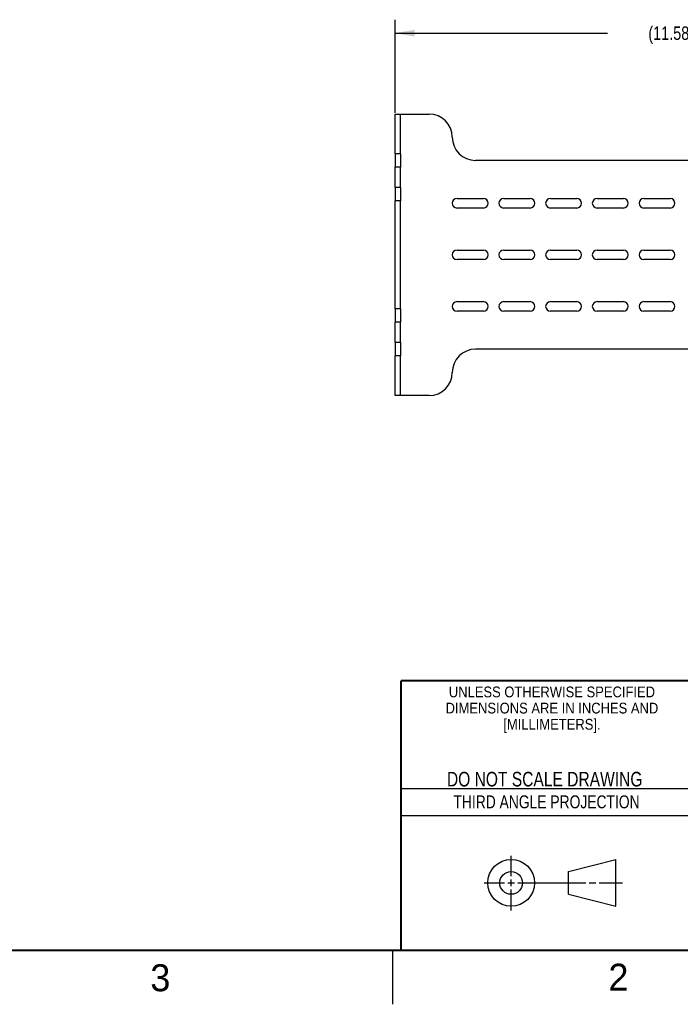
# Model space of a CAD drawing. Header units: inches. Extents: x 0 to 34, y 0 to 22.
# Tile 8 of 27: x 22 to 28.2, y 0 to 9.1. Entities that reach past the tile are written whole.
import ezdxf

# ---------------------------------------------------------------- set-up
doc = ezdxf.new("R2010")
doc.units = ezdxf.units.IN
doc.header["$LTSCALE"] = 1.87
doc.header["$MEASUREMENT"] = 0
doc.layers.get('0').update_dxf_attribs({"linetype": 'CONTINUOUS'})
doc.layers.add('02___PRT_ALL_AXES', color=7, linetype='CONTINUOUS')
doc.layers.add('DIMENSIONS', color=7, linetype='CONTINUOUS')
doc.styles.get("Standard").update_dxf_attribs({"font": 'txt', "width": 0.8})
doc.styles.add('TEXTSTYLE_2', font='txt')
doc.styles.add('TEXTSTYLE_3', font='txt', dxfattribs={"width": 0.9})
doc.dimstyles.new('DIMSTYLE_2', dxfattribs={"dimtxt": 0.125, "dimasz": 0.18, "dimexe": 0.125, "dimexo": 0.0625, "dimgap": 0.0625, "dimtad": 0, "dimtih": 1, "dimtoh": 1, "dimdec": 3, "dimlfac": 2, "dimzin": 4, "dimdsep": 46, "dimtxsty": 'STANDARD', "dimblk": '_FILLED', "dimblk1": '_FILLED', "dimblk2": '_FILLED', "dimcen": 0.09, "dimadec": 0, "dimazin": 0, "dimtp": 0.001, "dimtm": 0.001, "dimtfac": 1, "dimtdec": 3, "dimtofl": 0, "dimtmove": 0, "dimatfit": 3, "dimldrblk": '_FILLED', "dimfxl": 1, "dimtolj": 1, "dimtzin": 4, "dimarcsym": 0})
doc.dimstyles.new('DIMSTYLE_3', dxfattribs={"dimtxt": 0.125, "dimasz": 0.18, "dimexe": 0.125, "dimexo": 0.0625, "dimgap": 0.09, "dimtad": 0, "dimtih": 1, "dimtoh": 1, "dimdec": 3, "dimlfac": 2, "dimzin": 4, "dimdsep": 46, "dimtxsty": 'STANDARD', "dimblk": '_FILLED', "dimblk1": '_FILLED', "dimblk2": '_FILLED', "dimcen": 0.09, "dimadec": 0, "dimazin": 0, "dimtp": 0.001, "dimtm": 0.001, "dimtfac": 1, "dimtdec": 3, "dimtofl": 0, "dimtmove": 0, "dimatfit": 2, "dimldrblk": '_FILLED', "dimfxl": 1, "dimtolj": 1, "dimtzin": 4, "dimarcsym": 0})
doc.dimstyles.new('DIMSTYLE_4', dxfattribs={"dimtxt": 0.125, "dimasz": 0.18, "dimexe": 0.125, "dimexo": 0.0625, "dimgap": 0.09, "dimtad": 0, "dimtih": 1, "dimtoh": 1, "dimdec": 3, "dimlfac": 2, "dimzin": 4, "dimdsep": 46, "dimtxsty": 'STANDARD', "dimblk": '_FILLED', "dimblk1": '_FILLED', "dimblk2": '_FILLED', "dimcen": 0.09, "dimadec": 0, "dimazin": 0, "dimtp": 0.001, "dimtm": 0.001, "dimtfac": 1, "dimtdec": 3, "dimtofl": 0, "dimtmove": 0, "dimatfit": 3, "dimldrblk": '_FILLED', "dimfxl": 1, "dimtolj": 1, "dimtzin": 4, "dimarcsym": 0})

# ---------------------------------------------------------------- blocks, each defined once
blk = doc.blocks.new('_FILLED')
at = {"color": 0, "linetype": 'BYBLOCK'}
blk.add_solid([(0, 0), (-1, 0.174), (-1, -0.174)], dxfattribs=at)
blk = doc.blocks.new('*D19')
at = {"layer": 'DIMENSIONS', "color": 2, "linetype": 'CONTINUOUS'}
for p, q in [((25.5254, 8.2651), (25.5254, 9.1276)), ((31.3154, 8.3151), (31.3154, 9.1276)), ((25.5254, 9.0026), (27.4954, 9.0026)), ((31.3154, 9.0026), (29.3454, 9.0026))]:
    blk.add_line(p, q, dxfattribs=at)
at = {"layer": 'DIMENSIONS', "color": 2, "linetype": 'CONTINUOUS', "xscale": 0.18, "yscale": 0.18, "zscale": 0.18, "rotation": 180}
blk.add_blockref('_FILLED', (25.5254, 9.0026), dxfattribs=at)
at = {"layer": 'DIMENSIONS', "color": 2, "linetype": 'CONTINUOUS', "xscale": 0.18, "yscale": 0.18, "zscale": 0.18}
blk.add_blockref('_FILLED', (31.3154, 9.0026), dxfattribs=at)
at = {"layer": 'DIMENSIONS', "color": 2, "linetype": 'CONTINUOUS', "insert": (28.4204, 9.0651), "char_height": 0.125, "width": 1.725, "attachment_point": 2, "line_spacing_factor": 0.9}
blk.add_mtext('(11.580{\\Ftxt.shx;\\W1.000000;\\H0.125000; }[294.13])', dxfattribs=at)
blk = doc.blocks.new('*D21')
at = {"layer": 'DIMENSIONS', "color": 2, "linetype": 'CONTINUOUS'}
for p, q in [((18.9203, 6.9322), (20.5811, 6.5643)), ((20.5811, 6.5643), (20.6986, 6.5643))]:
    blk.add_line(p, q, dxfattribs=at)
at = {"layer": 'DIMENSIONS', "color": 2, "linetype": 'CONTINUOUS', "xscale": 0.18, "yscale": 0.18, "zscale": 0.18, "rotation": 167.5093274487}
blk.add_blockref('_FILLED', (18.9203, 6.9322), dxfattribs=at)
at = {"layer": 'DIMENSIONS', "color": 2, "linetype": 'CONTINUOUS', "insert": (20.7611, 6.6268), "char_height": 0.125, "width": 1.691667, "attachment_point": 1, "line_spacing_factor": 0.9}
blk.add_mtext('12X \\Fgdt;{\\Fgdt;n}\\Ftxt;.290{\\Ftxt.shx;\\W1.000000;\\H0.125000; }[7.37]', dxfattribs=at)
blk = doc.blocks.new('*D22')
at = {"layer": 'DIMENSIONS', "color": 2, "linetype": 'CONTINUOUS'}
for p, q in [((18.3092, 7.3597), (20.568, 7.9874)), ((20.568, 7.9874), (20.6855, 7.9874))]:
    blk.add_line(p, q, dxfattribs=at)
at = {"layer": 'DIMENSIONS', "color": 2, "linetype": 'CONTINUOUS', "xscale": 0.18, "yscale": 0.18, "zscale": 0.18, "rotation": 195.5290961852}
blk.add_blockref('_FILLED', (18.3092, 7.3597), dxfattribs=at)
at = {"layer": 'DIMENSIONS', "color": 2, "linetype": 'CONTINUOUS', "insert": (20.748, 8.0499), "char_height": 0.125, "width": 1.591667, "attachment_point": 1, "line_spacing_factor": 0.9}
blk.add_mtext('16X \\Fgdt;{\\Fgdt;n}\\Ftxt;.177{\\Ftxt.shx;\\W1.000000;\\H0.125000; }[4.5]', dxfattribs=at)
blk = doc.blocks.new('*D23')
at = {"layer": 'DIMENSIONS', "color": 2, "linetype": 'CONTINUOUS'}
for p, q in [((19.6489, 6.0917), (20.4835, 5.8286)), ((20.4835, 5.8286), (20.601, 5.8286))]:
    blk.add_line(p, q, dxfattribs=at)
at = {"layer": 'DIMENSIONS', "color": 2, "linetype": 'CONTINUOUS', "xscale": 0.18, "yscale": 0.18, "zscale": 0.18, "rotation": 162.5062293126}
blk.add_blockref('_FILLED', (19.6489, 6.0917), dxfattribs=at)
at = {"layer": 'DIMENSIONS', "color": 2, "linetype": 'CONTINUOUS', "insert": (20.6635, 5.8911), "char_height": 0.125, "width": 1.525, "attachment_point": 1, "line_spacing_factor": 0.9}
blk.add_mtext('8X R.125{\\Ftxt.shx;\\W1.000000;\\H0.125000; }[3.18]', dxfattribs=at)

msp = doc.modelspace()

# ---------------------------------------------------------------- linework, layer by layer
at = {"color": 3, "linetype": 'CONTINUOUS'}
for p, q in [((25.52543, 7.88537), (25.52543, 8.25262)), ((25.52543, 7.57287), (25.52543, 7.76037)), ((25.52543, 6.44787), (25.52543, 7.44787)), ((25.52543, 6.13537), (25.52543, 6.32287)), ((25.52543, 5.64312), (25.52543, 6.01037))]:
    msp.add_line(p, q, dxfattribs=at)
at = {"color": 7, "linetype": 'CONTINUOUS'}
for p, q in [((25.52543, 8.25262), (25.62543, 8.25262)), ((25.57543, 7.88537), (25.57543, 8.25262)), ((25.57543, 7.88537), (25.52543, 7.88537)), ((25.57543, 7.76037), (25.52543, 7.76037)), ((25.57543, 7.57287), (25.57543, 7.76037)), ((25.57543, 7.57287), (25.52543, 7.57287)), ((25.57543, 7.44787), (25.52543, 7.44787)), ((25.57543, 6.44787), (25.57543, 7.44787)), ((25.57543, 6.44787), (25.52543, 6.44787)), ((25.57543, 6.32287), (25.52543, 6.32287)), ((25.57543, 6.13537), (25.57543, 6.32287)), ((25.57543, 6.13537), (25.52543, 6.13537)), ((25.57543, 6.01037), (25.52543, 6.01037)), ((25.57543, 5.64312), (25.57543, 6.01037)), ((25.62543, 5.64312), (25.52543, 5.64312)), ((27.13306, 1.23003), (27.57255, 1.34277)), ((27.57255, 0.90858), (27.57255, 1.34277)), ((27.13306, 1.01998), (27.13306, 1.23003)), ((27.13306, 1.01998), (27.57255, 0.90858))]:
    msp.add_line(p, q, dxfattribs=at)
at = {"color": 2, "linetype": 'CONTINUOUS'}
for p, q in [((25.58002, 2), (28.38002, 2)), ((25.58002, 1.75), (28.38002, 1.75)), ((26.60158, 1.18818), (26.60158, 1.37498)), ((26.3514, 1.12568), (26.53908, 1.12568)), ((26.57033, 1.12568), (26.63283, 1.12568)), ((26.60158, 1.09443), (26.60158, 1.15693)), ((26.66408, 1.12568), (27.29434, 1.12568)), ((27.32559, 1.12568), (27.38809, 1.12568)), ((27.41934, 1.12568), (27.63505, 1.12568)), ((26.60158, 0.87038), (26.60158, 1.06318)), ((25.50002, 0.5), (25.50002, 0))]:
    msp.add_line(p, q, dxfattribs=at)
at = {"color": 7, "linetype": 'CONTINUOUS', "const_width": 0.02}
for points in [[(25.58002, 3), (33.50002, 3)], [(25.58002, 3), (25.58002, 0.5)], [(0.50002, 0.5), (33.50002, 0.5)]]:
    msp.add_lwpolyline(points, dxfattribs=at)
at = {"color": 7, "linetype": 'CONTINUOUS'}
for centre, radius in [((26.60158, 1.12568), 0.21712), ((26.60102, 1.12499), 0.105)]:
    msp.add_circle(centre, radius, dxfattribs=at)
at = {"layer": '02___PRT_ALL_AXES', "color": 7, "linetype": 'CONTINUOUS'}
for p, q in [((25.62543, 8.25262), (25.84043, 8.25262)), ((25.57543, 7.88537), (25.57543, 7.76037)), ((30.57043, 7.82262), (26.27043, 7.82262)), ((25.57543, 7.57287), (25.57543, 7.44787)), ((26.09972, 7.47041), (26.34414, 7.47041)), ((26.53272, 7.47041), (26.77714, 7.47041)), ((26.96572, 7.47041), (27.21014, 7.47041)), ((27.39872, 7.47041), (27.64314, 7.47041)), ((27.83172, 7.47041), (28.07614, 7.47041)), ((26.34414, 7.38183), (26.09972, 7.38183)), ((26.77714, 7.38183), (26.53272, 7.38183)), ((27.21014, 7.38183), (26.96572, 7.38183)), ((27.64314, 7.38183), (27.39872, 7.38183)), ((28.07614, 7.38183), (27.83172, 7.38183)), ((26.09972, 6.99216), (26.34414, 6.99216)), ((26.53272, 6.99216), (26.77714, 6.99216)), ((26.96572, 6.99216), (27.21014, 6.99216)), ((27.39872, 6.99216), (27.64314, 6.99216)), ((27.83172, 6.99216), (28.07614, 6.99216)), ((26.34414, 6.90358), (26.09972, 6.90358)), ((26.77714, 6.90358), (26.53272, 6.90358)), ((27.21014, 6.90358), (26.96572, 6.90358)), ((27.64314, 6.90358), (27.39872, 6.90358)), ((28.07614, 6.90358), (27.83172, 6.90358)), ((26.09972, 6.51391), (26.34414, 6.51391)), ((26.53272, 6.51391), (26.77714, 6.51391)), ((26.96572, 6.51391), (27.21014, 6.51391)), ((27.39872, 6.51391), (27.64314, 6.51391)), ((27.83172, 6.51391), (28.07614, 6.51391)), ((25.57543, 6.44787), (25.57543, 6.32287)), ((26.34414, 6.42533), (26.09972, 6.42533)), ((26.77714, 6.42533), (26.53272, 6.42533)), ((27.21014, 6.42533), (26.96572, 6.42533)), ((27.64314, 6.42533), (27.39872, 6.42533)), ((28.07614, 6.42533), (27.83172, 6.42533)), ((25.57543, 6.13537), (25.57543, 6.01037)), ((30.57043, 6.07312), (26.27043, 6.07312)), ((25.84043, 5.64312), (25.62543, 5.64312))]:
    msp.add_line(p, q, dxfattribs=at)
at = {"layer": '02___PRT_ALL_AXES', "color": 3, "linetype": 'CONTINUOUS'}
for p, q in [((25.52543, 7.88537), (25.52543, 7.76037)), ((25.52543, 7.57287), (25.52543, 7.44787)), ((25.52543, 6.44787), (25.52543, 6.32287)), ((25.52543, 6.13537), (25.52543, 6.01037))]:
    msp.add_line(p, q, dxfattribs=at)
at = {"layer": '02___PRT_ALL_AXES', "color": 7, "linetype": 'CONTINUOUS'}
for centre, radius, start, end in [((25.84043, 8.03762), 0.215, 0, 90), ((26.27043, 8.03762), 0.215, 180, 270), ((26.09972, 7.42612), 0.04429, 90, 270), ((26.34414, 7.42612), 0.04429, 270, 90), ((26.53272, 7.42612), 0.04429, 90, 270), ((26.77714, 7.42612), 0.04429, 270, 90), ((26.96572, 7.42612), 0.04429, 90, 270), ((27.21014, 7.42612), 0.04429, 270, 90), ((27.39872, 7.42612), 0.04429, 90, 270), ((27.64314, 7.42612), 0.04429, 270, 90), ((27.83172, 7.42612), 0.04429, 90, 270), ((28.07614, 7.42612), 0.04429, 270, 90), ((26.09972, 6.94787), 0.04429, 90, 270), ((26.34414, 6.94787), 0.04429, 270, 90), ((26.53272, 6.94787), 0.04429, 90, 270), ((26.77714, 6.94787), 0.04429, 270, 90), ((26.96572, 6.94787), 0.04429, 90, 270), ((27.21014, 6.94787), 0.04429, 270, 90), ((27.39872, 6.94787), 0.04429, 90, 270), ((27.64314, 6.94787), 0.04429, 270, 90), ((27.83172, 6.94787), 0.04429, 90, 270), ((28.07614, 6.94787), 0.04429, 270, 90), ((26.09972, 6.46962), 0.04429, 90, 270), ((26.34414, 6.46962), 0.04429, 270, 90), ((26.53272, 6.46962), 0.04429, 90, 270), ((26.77714, 6.46962), 0.04429, 270, 90), ((26.96572, 6.46962), 0.04429, 90, 270), ((27.21014, 6.46962), 0.04429, 270, 90), ((27.39872, 6.46962), 0.04429, 90, 270), ((27.64314, 6.46962), 0.04429, 270, 90), ((27.83172, 6.46962), 0.04429, 90, 270), ((28.07614, 6.46962), 0.04429, 270, 90), ((26.27043, 5.85812), 0.215, 90, 180), ((25.84043, 5.85812), 0.215, 270, 360)]:
    msp.add_arc(centre, radius, start, end, dxfattribs=at)

# ---------------------------------------------------------------- texts
at = {"color": 2, "linetype": 'CONTINUOUS', "line_spacing_factor": 0.9}
for s, insert, char_height, width, attachment_point, style in [('UNLESS OTHERWISE SPECIFIED', (26.97988, 2.94593), 0.1, 2.34, 2, 'TEXTSTYLE_3'), ('DIMENSIONS ARE IN INCHES AND', (26.97988, 2.79593), 0.1, 2.52, 2, 'TEXTSTYLE_3'), ('[MILLIMETERS].', (26.97988, 2.64593), 0.1, 1.26, 2, 'TEXTSTYLE_3'), ('3', (23.25553, 0.37104), 0.25, 0.25, 1, 'TEXTSTYLE_2'), ('2', (27.50353, 0.37628), 0.25, 0.25, 1, 'TEXTSTYLE_2')]:
    msp.add_mtext(s, dxfattribs=dict(at, insert=insert, char_height=char_height, width=width, attachment_point=attachment_point, style=style))
at = {"color": 7, "linetype": 'CONTINUOUS', "insert": (26.91267, 2.15489), "char_height": 0.135, "width": 2.16, "attachment_point": 2, "line_spacing_factor": 0.9}
msp.add_mtext('DO NOT SCALE DRAWING', dxfattribs=at)
at = {"color": 2, "linetype": 'CONTINUOUS', "insert": (26.9296, 1.93677), "char_height": 0.12, "width": 2.112, "attachment_point": 2, "line_spacing_factor": 0.9}
msp.add_mtext('THIRD ANGLE PROJECTION', dxfattribs=at)

# ---------------------------------------------------------------- dimensions: what is measured, and where the dimension line sits
at = {"layer": 'DIMENSIONS', "color": 2, "linetype": 'CONTINUOUS'}
dim = msp.add_linear_dim(base=(31.31543, 9.00262), p1=(25.52543, 8.20262), p2=(31.31543, 8.25262), text='(<>)', dimstyle='DIMSTYLE_2', dxfattribs=at)
dim.commit()
dim.dimension.update_dxf_attribs({"geometry": '*D19', "text_midpoint": (28.42043, 9.00262), "dimtype": 160})
for p1, p2, text, picture, middle in [((18.30915, 7.35973), (18.2238, 7.33601), '16X %%c<>', '*D22', (21.5438, 7.98739)), ((18.92025, 6.93219), (18.77868, 6.96355), '12X %%c<>', '*D21', (21.60698, 6.56426))]:
    dim = msp.add_diameter_dim_2p(p1=p1, p2=p2, text=text, dimstyle='DIMSTYLE_3', override={"dimpost": '<>'}, dxfattribs=at)
    dim.commit()
    dim.dimension.update_dxf_attribs({"geometry": picture, "text_midpoint": middle, "dimtype": 163})
dim = msp.add_radius_dim(center=(19.70847, 6.07287), mpoint=(19.64886, 6.09166), text='8X R<>', dimstyle='DIMSTYLE_4', override={"dimpost": '<>'}, dxfattribs=at)
dim.commit()
dim.dimension.update_dxf_attribs({"geometry": '*D23', "text_midpoint": (21.42597, 5.82861), "dimtype": 164})

doc.saveas('drawing.dxf')
